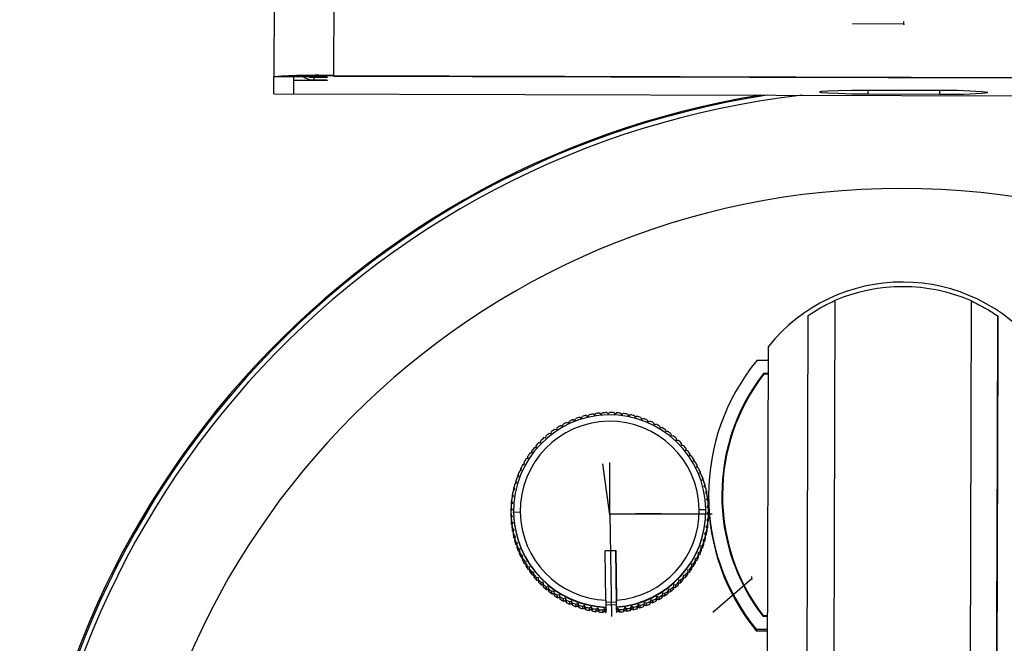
# Model space of a CAD drawing. Header units: millimetres. Extents: x -198 to 46, y -258 to 44.
# Tile 5 of 7: x -87 to -13, y -167 to -120. Entities that reach past the tile are written whole.
import ezdxf

# ---------------------------------------------------------------- set-up
doc = ezdxf.new("R2010")
doc.units = ezdxf.units.MM
doc.header["$PDSIZE"] = -1

msp = doc.modelspace()

# ---------------------------------------------------------------- linework, layer by layer
at = {"color": 7, "linetype": 'Continuous', "lineweight": 25}
for p, q in [((-67.335, 40.646), (-67.787, -124.308)), ((-62.835, 40.739), (-63.287, -124.216)), ((-67.79, -125.593), (-67.787, -124.308)), ((-66.287, -124.312), (-67.787, -124.308)), ((-66.29, -125.597), (-66.287, -124.312)), ((-63.787, -124.331), (-66.287, -124.324)), ((-66.287, -124.581), (-66.287, -124.324)), ((-63.787, -124.588), (-66.287, -124.581)), ((-64.787, -124.363), (-64.787, -124.55)), ((-63.787, -124.366), (-64.787, -124.363)), ((-63.787, -124.553), (-64.787, -124.55)), ((-63.787, -124.331), (-63.787, -124.366)), ((-63.787, -124.553), (-63.787, -124.588)), ((-63.287, -124.216), (22.713, -124.451)), ((-63.287, -124.216), (-63.287, -124.251)), ((-63.287, -124.251), (22.713, -124.486)), ((-17.595, -125.35), (-22.984, -125.335)), ((-22.984, -125.335), (-22.984, -125.603)), ((-17.595, -125.35), (-17.596, -125.618)), ((-67.79, -125.591), (27.21, -125.852)), ((-67.79, -125.593), (27.21, -125.853)), ((-22.984, -125.603), (-17.596, -125.618)), ((-25.483, -141.178), (-25.557, -168.107)), ((-15.44, -235.053), (-15.183, -141.206)), ((-27.737, -233.987), (-27.486, -142.298)), ((-13.186, -142.337), (-13.437, -234.026)), ((-13.188, -142.913), (-13.186, -142.337)), ((-13.349, -201.614), (-13.188, -142.913)), ((-30.574, -174.458), (-30.492, -144.628)), ((-13.193, -144.927), (-13.25, -165.721)), ((-13.25, -165.768), (-13.193, -144.974)), ((-13.193, -144.974), (-13.193, -144.927)), ((-31.345, -145.672), (-30.495, -145.674)), ((-30.498, -146.674), (-30.866, -146.673)), ((-30.866, -146.703), (-30.866, -146.673)), ((-30.498, -146.704), (-30.866, -146.703)), ((-30.498, -146.724), (-30.841, -146.723)), ((-44.728, -149.969), (-44.598, -150.039)), ((-44.598, -150.039), (-44.528, -149.908)), ((-44.227, -149.828), (-44.102, -149.907)), ((-44.102, -149.907), (-44.024, -149.781)), ((-43.718, -149.722), (-43.599, -149.809)), ((-43.599, -149.809), (-43.512, -149.69)), ((-43.203, -149.653), (-43.09, -149.748)), ((-43.09, -149.748), (-42.995, -149.635)), ((-42.684, -149.619), (-42.578, -149.722)), ((-42.578, -149.722), (-42.475, -149.615)), ((-42.164, -149.621), (-42.065, -149.731)), ((-42.065, -149.731), (-41.955, -149.633)), ((-41.645, -149.66), (-41.555, -149.777)), ((-41.555, -149.777), (-41.438, -149.686)), ((-41.131, -149.735), (-41.048, -149.857)), ((-41.048, -149.857), (-40.926, -149.775)), ((-40.623, -149.845), (-40.549, -149.973)), ((-40.549, -149.973), (-40.421, -149.9)), ((-40.124, -149.991), (-40.059, -150.124)), ((-46.452, -150.9), (-46.421, -150.755)), ((-46.154, -150.595), (-46.012, -150.636)), ((-46.012, -150.636), (-45.971, -150.494)), ((-45.693, -150.354), (-45.555, -150.404)), ((-45.555, -150.404), (-45.504, -150.266)), ((-45.217, -150.144), (-45.082, -150.205)), ((-45.082, -150.205), (-45.022, -150.07)), ((-40.059, -150.124), (-39.926, -150.059)), ((-39.636, -150.171), (-39.581, -150.308)), ((-39.581, -150.308), (-39.444, -150.253)), ((-39.162, -150.385), (-39.116, -150.526)), ((-39.116, -150.526), (-38.976, -150.48)), ((-38.704, -150.631), (-38.668, -150.775)), ((-38.668, -150.775), (-38.525, -150.739)), ((-47.418, -151.505), (-47.271, -151.515)), ((-47.271, -151.515), (-47.26, -151.368)), ((-47.018, -151.172), (-46.872, -151.193)), ((-46.872, -151.193), (-46.851, -151.047)), ((-46.596, -150.869), (-46.452, -150.9)), ((-38.264, -150.909), (-38.239, -151.054)), ((-38.239, -151.054), (-38.093, -151.029)), ((-37.845, -151.217), (-37.83, -151.363)), ((-37.83, -151.363), (-37.683, -151.348)), ((-48.144, -152.249), (-47.996, -152.238)), ((-48.007, -152.239), (-48.006, -152.091)), ((-47.996, -152.238), (-48.006, -152.091)), ((-47.794, -151.864), (-47.646, -151.864)), ((-47.646, -151.864), (-47.646, -151.716)), ((-47.646, -151.864), (-47.646, -151.716)), ((-37.448, -151.553), (-37.443, -151.7)), ((-37.443, -151.7), (-37.296, -151.695)), ((-37.076, -151.916), (-37.081, -152.063)), ((-37.081, -152.063), (-36.934, -152.068)), ((-37.076, -151.916), (-37.076, -152.063)), ((-13.213, -152.257), (-13.26, -169.252)), ((-13.213, -152.303), (-13.213, -152.257)), ((-48.614, -153.056), (-48.645, -152.911)), ((-48.645, -153.062), (-48.645, -152.911)), ((-48.466, -152.657), (-48.32, -152.636)), ((-48.32, -152.636), (-48.34, -152.49)), ((-48.34, -152.639), (-48.34, -152.49)), ((-36.73, -152.304), (-36.745, -152.45)), ((-36.745, -152.45), (-36.599, -152.466)), ((-36.73, -152.304), (-36.73, -152.452)), ((-36.412, -152.715), (-36.437, -152.86)), ((-36.437, -152.86), (-36.292, -152.886)), ((-36.412, -152.715), (-36.412, -152.865)), ((-13.26, -169.299), (-13.213, -152.303)), ((-13.214, -152.432), (-13.26, -169.427)), ((-13.26, -169.474), (-13.214, -152.478)), ((-13.214, -152.478), (-13.214, -152.432)), ((-49.021, -153.535), (-48.879, -153.495)), ((-48.92, -153.506), (-48.919, -153.353)), ((-48.879, -153.495), (-48.919, -153.353)), ((-48.759, -153.086), (-48.614, -153.056)), ((-36.123, -153.147), (-36.159, -153.29)), ((-36.159, -153.29), (-36.016, -153.326)), ((-36.123, -153.147), (-36.123, -153.299)), ((-35.865, -153.599), (-35.911, -153.739)), ((-35.911, -153.739), (-35.771, -153.785)), ((-35.865, -153.599), (-35.866, -153.754)), ((-49.448, -154.482), (-49.313, -154.422)), ((-49.313, -154.422), (-49.373, -154.287)), ((-49.373, -154.449), (-49.373, -154.287)), ((-49.251, -154.001), (-49.112, -153.951)), ((-49.112, -153.951), (-49.163, -153.812)), ((-49.163, -153.969), (-49.163, -153.812)), ((-35.639, -154.067), (-35.695, -154.204)), ((-35.695, -154.204), (-35.558, -154.259)), ((-35.639, -154.067), (-35.64, -154.226)), ((-49.611, -154.976), (-49.481, -154.907)), ((-49.481, -154.907), (-49.55, -154.776)), ((-49.55, -154.944), (-49.55, -154.776)), ((-35.447, -154.55), (-35.512, -154.683)), ((-35.512, -154.683), (-35.379, -154.747)), ((-35.447, -154.55), (-35.447, -154.714)), ((-35.289, -155.045), (-35.363, -155.173)), ((-35.363, -155.173), (-35.235, -155.247)), ((-35.289, -155.045), (-35.289, -155.215)), ((-49.832, -155.991), (-49.713, -155.905)), ((-49.8, -155.965), (-49.799, -155.785)), ((-49.713, -155.905), (-49.799, -155.785)), ((-49.74, -155.48), (-49.614, -155.402)), ((-49.693, -155.451), (-49.692, -155.276)), ((-49.614, -155.402), (-49.692, -155.276)), ((-35.165, -155.55), (-35.248, -155.672)), ((-35.248, -155.672), (-35.126, -155.755)), ((-35.165, -155.55), (-35.166, -155.728)), ((-35.005, -155.811), (-35.005, -155.935)), ((-33.955, -155.814), (-33.955, -155.844)), ((-49.889, -156.508), (-49.776, -156.413)), ((-49.776, -156.413), (-49.871, -156.3)), ((-49.871, -156.48), (-49.871, -156.3)), ((-49.871, -156.48), (-49.865, -156.488)), ((-35.077, -156.062), (-35.169, -156.179)), ((-35.169, -156.179), (-35.052, -156.27)), ((-35.026, -156.58), (-35.125, -156.689)), ((-35.125, -156.689), (-35.015, -156.788)), ((-35.082, -156.247), (-35.078, -156.242)), ((-35.077, -156.062), (-35.078, -156.242)), ((-35.026, -156.58), (-35.026, -156.759)), ((-49.91, -157.028), (-49.803, -156.925)), ((-49.91, -157.028), (-49.91, -157.207)), ((-49.803, -156.925), (-49.906, -156.819)), ((-49.906, -156.998), (-49.906, -156.819)), ((-49.906, -156.998), (-49.894, -157.012)), ((-49.795, -157.438), (-49.905, -157.339)), ((-49.905, -157.518), (-49.905, -157.339)), ((-49.894, -157.547), (-49.795, -157.438)), ((-49.71, -157.014), (-49.71, -157.045)), ((-49.209, -157.13), (-49.709, -157.15)), ((-49.709, -157.18), (-49.709, -157.15)), ((-35.711, -156.913), (-35.211, -156.917)), ((-35.21, -157.082), (-35.21, -157.052)), ((-35.01, -157.099), (-35.116, -157.202)), ((-35.116, -157.202), (-35.014, -157.308)), ((-35.035, -156.77), (-35.026, -156.759)), ((-35.027, -157.295), (-35.01, -157.279)), ((-35.014, -157.488), (-35.014, -157.308)), ((-35.01, -157.099), (-35.01, -157.279)), ((-49.905, -157.518), (-49.885, -157.537)), ((-49.894, -157.547), (-49.895, -157.727)), ((-49.868, -158.037), (-49.867, -157.857)), ((-49.868, -158.037), (-49.839, -158.06)), ((-49.751, -157.948), (-49.867, -157.857)), ((-49.842, -158.064), (-49.843, -158.244)), ((-49.842, -158.064), (-49.751, -157.948)), ((-35.087, -158.136), (-35.207, -158.222)), ((-35.031, -157.619), (-35.144, -157.714)), ((-35.144, -157.714), (-35.049, -157.827)), ((-35.087, -158.136), (-35.088, -158.315)), ((-35.055, -157.819), (-35.031, -157.798)), ((-35.05, -158.006), (-35.049, -157.827)), ((-35.031, -157.619), (-35.031, -157.798)), ((-49.672, -158.454), (-49.794, -158.372)), ((-49.794, -158.551), (-49.794, -158.372)), ((-49.794, -158.551), (-49.754, -158.579)), ((-49.754, -158.577), (-49.755, -158.756)), ((-49.754, -158.577), (-49.672, -158.454)), ((-49.557, -158.954), (-49.685, -158.88)), ((-49.685, -159.06), (-49.685, -158.88)), ((-35.18, -158.647), (-35.306, -158.725)), ((-35.306, -158.725), (-35.227, -158.851)), ((-35.228, -159.03), (-35.227, -158.851)), ((-35.227, -158.857), (-35.181, -158.827)), ((-35.207, -158.222), (-35.12, -158.342)), ((-35.18, -158.647), (-35.181, -158.827)), ((-35.122, -158.34), (-35.088, -158.315)), ((-35.121, -158.521), (-35.12, -158.342)), ((-49.685, -159.06), (-49.631, -159.092)), ((-49.631, -159.082), (-49.632, -159.261)), ((-49.631, -159.082), (-49.557, -158.954)), ((-49.408, -159.444), (-49.541, -159.379)), ((-49.541, -159.559), (-49.541, -159.379)), ((-49.541, -159.559), (-49.473, -159.594)), ((-49.473, -159.577), (-49.408, -159.444)), ((-49.473, -159.577), (-49.473, -159.757)), ((-35.471, -159.645), (-35.607, -159.704)), ((-35.471, -159.645), (-35.472, -159.824)), ((-35.308, -159.151), (-35.439, -159.22)), ((-35.439, -159.22), (-35.37, -159.351)), ((-35.37, -159.53), (-35.37, -159.351)), ((-35.308, -159.151), (-35.309, -159.33)), ((-49.225, -159.923), (-49.362, -159.868)), ((-49.362, -160.047), (-49.362, -159.868)), ((-49.28, -160.06), (-49.281, -160.24)), ((-49.28, -160.06), (-49.225, -159.923)), ((-49.15, -160.522), (-49.149, -160.342)), ((-49.009, -160.388), (-49.149, -160.342)), ((-49.055, -160.528), (-49.009, -160.388)), ((-42.012, -160.017), (-42.812, -160.03)), ((-42.812, -160.027), (-42.012, -160.014)), ((-42.751, -163.763), (-42.812, -160.027)), ((-42.012, -160.014), (-41.952, -163.75)), ((-42.012, -160.017), (-42.012, -160.014)), ((-41.949, -163.904), (-42.012, -160.017)), ((-35.669, -160.126), (-35.808, -160.176)), ((-35.808, -160.176), (-35.757, -160.315)), ((-35.758, -160.494), (-35.757, -160.315)), ((-35.669, -160.126), (-35.669, -160.305)), ((-35.607, -159.704), (-35.547, -159.839)), ((-35.547, -160.019), (-35.547, -159.839)), ((-49.055, -160.528), (-49.055, -160.708)), ((-48.905, -160.98), (-48.904, -160.801)), ((-48.761, -160.837), (-48.904, -160.801)), ((-48.797, -160.98), (-48.761, -160.837)), ((-48.797, -160.98), (-48.797, -161.159)), ((-36.161, -161.041), (-36.306, -161.071)), ((-36.306, -161.071), (-36.275, -161.216)), ((-36.161, -161.041), (-36.161, -161.22)), ((-35.899, -160.592), (-36.041, -160.632)), ((-36.041, -160.632), (-36, -160.774)), ((-36.001, -160.954), (-36, -160.774)), ((-35.899, -160.592), (-35.899, -160.771)), ((-48.482, -161.267), (-48.628, -161.241)), ((-48.628, -161.421), (-48.628, -161.241)), ((-48.508, -161.412), (-48.509, -161.592)), ((-48.508, -161.412), (-48.482, -161.267)), ((-48.322, -161.84), (-48.321, -161.661)), ((-48.174, -161.676), (-48.321, -161.661)), ((-48.19, -161.823), (-48.174, -161.676)), ((-48.19, -161.823), (-48.19, -162.003)), ((-36.776, -161.878), (-36.923, -161.888)), ((-36.923, -161.888), (-36.913, -162.036)), ((-36.776, -161.878), (-36.776, -162.058)), ((-36.454, -161.47), (-36.6, -161.491)), ((-36.6, -161.491), (-36.58, -161.637)), ((-36.58, -161.816), (-36.58, -161.637)), ((-36.454, -161.47), (-36.454, -161.65)), ((-36.275, -161.395), (-36.275, -161.216)), ((-47.987, -162.238), (-47.986, -162.058)), ((-47.838, -162.064), (-47.986, -162.058)), ((-47.844, -162.211), (-47.838, -162.064)), ((-47.844, -162.211), (-47.844, -162.391)), ((-47.625, -162.611), (-47.624, -162.432)), ((-47.476, -162.427), (-47.624, -162.432)), ((-47.476, -162.427), (-47.477, -162.609)), ((-47.471, -162.574), (-47.476, -162.427)), ((-47.471, -162.574), (-47.472, -162.754)), ((-37.649, -162.612), (-37.659, -162.759)), ((-37.502, -162.622), (-37.649, -162.612)), ((-37.649, -162.612), (-37.649, -162.794)), ((-37.502, -162.622), (-37.502, -162.802)), ((-37.126, -162.263), (-37.274, -162.263)), ((-37.274, -162.263), (-37.274, -162.41)), ((-37.274, -162.59), (-37.274, -162.41)), ((-37.126, -162.263), (-37.126, -162.443)), ((-36.914, -162.215), (-36.913, -162.036)), ((-47.09, -162.763), (-47.237, -162.779)), ((-47.237, -162.958), (-47.237, -162.779)), ((-47.075, -162.91), (-47.09, -162.763)), ((-47.09, -162.763), (-47.09, -162.946)), ((-47.075, -162.91), (-47.075, -163.09)), ((-46.681, -163.072), (-46.827, -163.098)), ((-46.827, -163.278), (-46.827, -163.098)), ((-46.656, -163.218), (-46.681, -163.072)), ((-46.681, -163.072), (-46.681, -163.255)), ((-46.656, -163.218), (-46.656, -163.398)), ((-46.251, -163.352), (-46.395, -163.388)), ((-46.395, -163.567), (-46.395, -163.388)), ((-46.251, -163.352), (-46.252, -163.534)), ((-46.216, -163.496), (-46.251, -163.352)), ((-38.5, -163.551), (-38.499, -163.372)), ((-38.468, -163.227), (-38.499, -163.372)), ((-38.468, -163.227), (-38.469, -163.409)), ((-38.324, -163.258), (-38.468, -163.227)), ((-38.324, -163.258), (-38.324, -163.438)), ((-38.048, -162.934), (-38.069, -163.08)), ((-38.069, -163.26), (-38.069, -163.08)), ((-37.902, -162.955), (-38.048, -162.934)), ((-38.048, -162.934), (-38.048, -163.116)), ((-37.902, -162.955), (-37.902, -163.134)), ((-37.66, -162.939), (-37.659, -162.759)), ((-46.216, -163.496), (-46.216, -163.675)), ((-45.803, -163.601), (-45.944, -163.647)), ((-45.944, -163.826), (-45.944, -163.647)), ((-45.803, -163.601), (-45.804, -163.783)), ((-45.758, -163.742), (-45.803, -163.601)), ((-45.758, -163.742), (-45.758, -163.921)), ((-45.477, -164.053), (-45.476, -163.874)), ((-45.339, -163.819), (-45.476, -163.874)), ((-45.339, -163.819), (-45.34, -164.001)), ((-45.284, -163.956), (-45.339, -163.819)), ((-45.284, -163.956), (-45.284, -164.135)), ((-44.861, -164.003), (-44.994, -164.067)), ((-44.994, -164.247), (-44.994, -164.067)), ((-44.796, -164.136), (-44.861, -164.003)), ((-44.861, -164.003), (-44.861, -164.185)), ((-44.796, -164.136), (-44.797, -164.315)), ((-42.751, -163.763), (-42.749, -163.9)), ((-42.75, -163.9), (-42.744, -164.276)), ((-41.951, -164.118), (-42.75, -164.131)), ((-42.749, -163.901), (-41.95, -163.888)), ((-41.949, -163.904), (-41.952, -163.75)), ((-41.951, -164.118), (-41.95, -163.888)), ((-41.949, -164.184), (-41.951, -164.118)), ((-41.95, -163.888), (-41.95, -163.904)), ((-41.944, -164.263), (-41.95, -163.904)), ((-41.95, -163.904), (-41.949, -163.904)), ((-40.322, -164.088), (-40.392, -164.219)), ((-40.322, -164.088), (-40.323, -164.27)), ((-40.192, -164.158), (-40.322, -164.088)), ((-39.837, -163.922), (-39.898, -164.057)), ((-39.898, -164.237), (-39.898, -164.057)), ((-39.702, -163.982), (-39.837, -163.922)), ((-39.702, -163.982), (-39.703, -164.162)), ((-39.365, -163.723), (-39.416, -163.861)), ((-39.416, -164.041), (-39.416, -163.861)), ((-39.365, -163.723), (-39.366, -163.905)), ((-39.226, -163.773), (-39.365, -163.723)), ((-39.226, -163.773), (-39.227, -163.953)), ((-38.908, -163.491), (-38.949, -163.632)), ((-38.949, -163.812), (-38.949, -163.632)), ((-38.766, -163.531), (-38.908, -163.491)), ((-38.908, -163.491), (-38.908, -163.673)), ((-38.766, -163.531), (-38.766, -163.711)), ((-44.371, -164.153), (-44.499, -164.227)), ((-44.499, -164.407), (-44.499, -164.227)), ((-44.297, -164.281), (-44.371, -164.153)), ((-44.371, -164.153), (-44.371, -164.335)), ((-44.297, -164.281), (-44.297, -164.461)), ((-43.871, -164.269), (-43.994, -164.352)), ((-43.994, -164.531), (-43.994, -164.352)), ((-43.871, -164.269), (-43.872, -164.451)), ((-43.789, -164.392), (-43.871, -164.269)), ((-43.789, -164.392), (-43.789, -164.572)), ((-43.365, -164.35), (-43.482, -164.441)), ((-43.482, -164.621), (-43.482, -164.441)), ((-43.365, -164.35), (-43.366, -164.532)), ((-43.274, -164.467), (-43.365, -164.35)), ((-43.274, -164.467), (-43.275, -164.646)), ((-42.965, -164.674), (-42.964, -164.494)), ((-42.854, -164.396), (-42.964, -164.494)), ((-42.854, -164.396), (-42.855, -164.578)), ((-42.756, -164.506), (-42.854, -164.396)), ((-42.756, -164.506), (-42.741, -164.506)), ((-42.756, -164.506), (-42.756, -164.685)), ((-42.756, -164.685), (-42.741, -164.686)), ((-42.744, -164.276), (-42.744, -164.306)), ((-42.744, -164.306), (-42.741, -164.506)), ((-42.741, -164.686), (-42.741, -164.506)), ((-41.949, -164.184), (-41.941, -164.673)), ((-41.944, -164.293), (-41.944, -164.263)), ((-41.941, -164.493), (-41.944, -164.293)), ((-41.941, -164.493), (-41.925, -164.492)), ((-41.941, -164.493), (-41.941, -164.673)), ((-41.941, -164.673), (-41.925, -164.672)), ((-41.83, -164.379), (-41.925, -164.492)), ((-41.925, -164.672), (-41.925, -164.492)), ((-41.717, -164.474), (-41.83, -164.379)), ((-41.83, -164.379), (-41.83, -164.561)), ((-41.717, -164.474), (-41.717, -164.654)), ((-41.321, -164.317), (-41.408, -164.437)), ((-41.408, -164.616), (-41.408, -164.437)), ((-41.202, -164.404), (-41.321, -164.317)), ((-41.321, -164.317), (-41.321, -164.5)), ((-41.202, -164.404), (-41.202, -164.584)), ((-40.818, -164.22), (-40.896, -164.345)), ((-40.896, -164.525), (-40.896, -164.345)), ((-40.692, -164.299), (-40.818, -164.22)), ((-40.818, -164.22), (-40.818, -164.402)), ((-40.692, -164.299), (-40.693, -164.478)), ((-40.392, -164.398), (-40.392, -164.219)), ((-40.192, -164.158), (-40.192, -164.338)), ((-30.916, -164.968), (-30.548, -164.969)), ((-30.891, -164.918), (-30.548, -164.919)), ((-30.891, -164.948), (-30.891, -164.918)), ((-30.891, -164.948), (-30.548, -164.949)), ((-30.551, -165.969), (-31.401, -165.966)), ((-31.401, -166.09), (-31.401, -165.966)), ((-30.551, -166.092), (-31.401, -166.09)), ((-13.25, -165.721), (-13.25, -165.768))]:
    msp.add_line(p, q, dxfattribs=at)
at = {"color": 7, "linetype": 'Continuous'}
for p, q in [((-20.276, -120.335), (-20.275, -120.154)), ((-20.276, -120.335), (-24.143, -120.324)), ((-42.46, -157.313), (-42.982, -153.482)), ((-42.46, -157.255), (-42.459, -153.388)), ((-42.46, -157.313), (-42.46, -157.133)), ((-42.46, -157.255), (-38.593, -157.193)), ((-42.46, -157.255), (-34.725, -157.257)), ((-42.46, -157.255), (-42.336, -164.987)), ((-31.753, -162.155), (-34.68, -164.683)), ((-31.753, -162.155), (-31.753, -161.975))]:
    msp.add_line(p, q, dxfattribs=at)
at = {"color": 7, "linetype": 'Continuous', "lineweight": 25, "flags": 128}
for points in [[(-65.109, -124.327), (-65.079, -124.334), (-64.787, -124.363)], [(-22.984, -125.335), (-24.206, -125.349), (-25.229, -125.37), (-25.999, -125.396), (-26.477, -125.426), (-26.64, -125.459), (-26.478, -125.493), (-25.999, -125.526), (-25.229, -125.556), (-24.207, -125.582), (-22.984, -125.603)]]:
    msp.add_lwpolyline(points, dxfattribs=at)
at = {"color": 7, "linetype": 'Continuous', "lineweight": 25}
for centre, radius, start, end in [((-64.543, -172.518), 48.319, 88.50959, 93.84902), ((-64.124, -156.452), 32.212, 88.50959, 93.84902), ((-64.783, -123.05), 1.5, 238.30483, 269.84353), ((-16.837, -94.042), 31.585, 268.62465, 275.2641), ((-17.01, -156.93), 31.586, 84.42202, 91.06129), ((-20.482, -191.334), 66.488, 99.15564, 179.978), ((-20.482, -191.275), 66.355, 98.76413, 179.97796), ((-20.481, -191.264), 65.986, 96.49315, 179.97776), ((-20.47, -191.223), 58.5, 359.99692, 179.97182), ((-20.365, -152.782), 13.002, 38.52313, 141.16288), ((-20.366, -153.132), 13.003, 66.51114, 113.17487), ((-19.012, -155.853), 15.992, 140.46002, 219.22599), ((-19.012, -155.853), 14.993, 142.24441, 217.44159), ((-19.012, -155.884), 14.993, 142.24465, 179.85014), ((-19.012, -155.853), 14.943, 142.33868, 217.34732), ((-42.46, -157.035), 7.25, 0.93227, 180.90802), ((-42.46, -157.067), 7.451, 107.71931, 110.11193), ((-42.46, -157.067), 7.452, 103.72024, 106.1128), ((-42.46, -157.067), 7.452, 99.72124, 102.11376), ((-42.46, -157.067), 7.452, 95.72228, 98.11478), ((-42.46, -157.067), 7.452, 91.72336, 94.11584), ((-42.46, -157.067), 7.452, 87.72445, 90.11693), ((-42.46, -157.067), 7.452, 83.72553, 86.11801), ((-42.46, -157.067), 7.452, 79.72657, 82.11908), ((-42.46, -157.067), 7.452, 75.72757, 78.1201), ((-42.46, -157.067), 7.452, 71.72849, 74.12107), ((-42.46, -157.023), 6.75, 0.93218, 180.90811), ((-42.46, -157.066), 7.45, 119.71713, 122.10995), ((-42.46, -157.066), 7.451, 115.71775, 118.11049), ((-42.46, -157.067), 7.451, 111.71848, 114.11115), ((-42.46, -157.067), 7.451, 67.72932, 70.12196), ((-42.46, -157.066), 7.451, 63.73004, 66.12275), ((-42.459, -157.066), 7.451, 59.73065, 62.12343), ((-42.459, -157.066), 7.45, 55.73112, 58.12398), ((-42.461, -157.065), 7.449, 131.71612, 134.1092), ((-42.461, -157.065), 7.45, 127.71631, 130.1093), ((-42.461, -157.066), 7.45, 123.71665, 126.10955), ((-42.459, -157.066), 7.45, 51.73145, 54.1244), ((-42.459, -157.065), 7.449, 47.73164, 50.12467), ((-42.462, -157.064), 7.448, 139.71618, 142.10944), ((-42.461, -157.065), 7.449, 135.71607, 138.10924), ((-42.458, -157.065), 7.449, 43.73167, 46.12479), ((-42.458, -157.065), 7.449, 39.73155, 42.12477), ((-42.462, -157.064), 7.448, 143.71644, 146.10979), ((-42.458, -157.064), 7.448, 35.73128, 38.12459), ((-42.457, -157.064), 7.448, 31.73087, 34.12426), ((-42.463, -157.064), 7.447, 151.71738, 154.11089), ((-42.462, -157.064), 7.448, 147.71684, 150.11028), ((-42.457, -157.064), 7.447, 27.73032, 30.12379), ((-42.463, -157.064), 7.447, 159.71883, 162.11247), ((-42.463, -157.064), 7.447, 155.71805, 158.11163), ((-42.457, -157.064), 7.447, 23.72965, 26.12319), ((-42.457, -157.064), 7.447, 19.72886, 22.12247), ((-42.464, -157.064), 7.446, 163.71971, 166.1134), ((-42.456, -157.064), 7.446, 15.72798, 18.12164), ((-42.464, -157.063), 7.446, 167.72067, 170.1144), ((-42.456, -157.064), 7.446, 11.72702, 14.12073), ((-42.456, -157.063), 7.446, 7.72599, 10.11973), ((-19.012, -155.976), 15.993, 179.85167, 219.22567), ((-19.011, -155.883), 14.943, 179.8516, 217.34694), ((-42.464, -157.063), 7.446, 175.72275, 178.11653), ((-42.464, -157.063), 7.446, 171.72169, 174.11545), ((-42.456, -157.063), 7.446, 3.72492, 6.11869), ((-42.464, -157.063), 7.446, 179.72384, 182.11761), ((-42.464, -157.243), 7.446, 179.72384, 180.92073), ((-42.464, -157.243), 7.446, 180.92073, 182.11761), ((-42.461, -157.032), 7.249, 180.92805, 267.76151), ((-42.461, -157.062), 7.249, 180.92805, 267.76151), ((-42.461, -157.021), 6.749, 180.92801, 267.53116), ((-42.459, -157.021), 6.749, 274.30899, 0.91366), ((-42.459, -157.032), 7.249, 274.07034, 0.91361), ((-42.459, -157.063), 7.249, 274.07034, 0.91361), ((-42.456, -157.063), 7.446, 355.72275, 358.11653), ((-42.456, -157.063), 7.446, 0.92073, 2.11761), ((-42.456, -157.063), 7.446, 359.72384, 0.92073), ((-42.464, -157.243), 7.446, 183.72492, 186.11869), ((-42.464, -157.063), 7.446, 183.72492, 186.11869), ((-42.464, -157.063), 7.446, 187.72599, 190.11973), ((-42.456, -157.243), 7.446, 351.72169, 354.11545), ((-42.456, -157.063), 7.446, 351.72169, 354.11545), ((-42.456, -157.243), 7.446, 355.72275, 358.11653), ((-42.464, -157.243), 7.446, 187.72599, 190.11973), ((-42.464, -157.243), 7.446, 191.72702, 194.12073), ((-42.464, -157.063), 7.446, 191.72702, 194.12073), ((-42.456, -157.063), 7.446, 343.71971, 346.1134), ((-42.456, -157.243), 7.446, 347.72067, 350.1144), ((-42.456, -157.063), 7.446, 347.72067, 350.1144), ((-42.464, -157.243), 7.446, 195.72798, 198.12164), ((-42.463, -157.063), 7.446, 195.72798, 198.12164), ((-42.463, -157.063), 7.447, 199.72886, 202.12247), ((-42.457, -157.243), 7.447, 339.71883, 342.11247), ((-42.456, -157.063), 7.447, 339.71883, 342.11247), ((-42.457, -157.243), 7.446, 343.71971, 346.1134), ((-42.464, -157.243), 7.447, 199.72886, 202.12247), ((-42.463, -157.243), 7.447, 203.72965, 206.12319), ((-42.463, -157.063), 7.447, 203.72965, 206.12319), ((-42.457, -157.063), 7.447, 331.71738, 334.11089), ((-42.457, -157.063), 7.447, 335.71805, 338.11163), ((-42.457, -157.243), 7.447, 335.71805, 338.11163), ((-42.463, -157.063), 7.447, 207.73032, 210.12379), ((-42.463, -157.243), 7.447, 207.73032, 210.12379), ((-42.462, -157.063), 7.448, 211.73087, 214.12426), ((-42.463, -157.242), 7.448, 211.73087, 214.12426), ((-42.457, -157.063), 7.448, 327.71684, 330.11028), ((-42.458, -157.243), 7.448, 327.71684, 330.11028), ((-42.457, -157.243), 7.447, 331.71738, 334.11089), ((-42.462, -157.242), 7.448, 215.73128, 218.12459), ((-42.462, -157.063), 7.448, 215.73128, 218.12459), ((-42.462, -157.062), 7.449, 219.73155, 222.12477), ((-42.458, -157.062), 7.448, 319.71618, 322.10944), ((-42.458, -157.242), 7.448, 319.71618, 322.10944), ((-42.458, -157.063), 7.448, 323.71644, 326.10979), ((-42.458, -157.242), 7.448, 323.71644, 326.10979), ((-42.462, -157.242), 7.449, 219.73155, 222.12477), ((-42.461, -157.062), 7.449, 223.73167, 226.12479), ((-42.462, -157.242), 7.449, 223.73167, 226.12479), ((-42.461, -157.062), 7.449, 227.73164, 230.12467), ((-42.459, -157.062), 7.449, 311.71612, 314.1092), ((-42.459, -157.241), 7.449, 311.71612, 314.1092), ((-42.458, -157.062), 7.449, 315.71607, 318.10924), ((-42.459, -157.242), 7.449, 315.71607, 318.10924), ((-42.461, -157.241), 7.449, 227.73164, 230.12467), ((-42.461, -157.061), 7.45, 231.73145, 234.1244), ((-42.461, -157.241), 7.45, 231.73145, 234.1244), ((-42.46, -157.061), 7.45, 235.73112, 238.12398), ((-42.461, -157.241), 7.45, 235.73112, 238.12398), ((-42.459, -157.061), 7.45, 299.71713, 302.10995), ((-42.459, -157.061), 7.45, 303.71665, 306.10955), ((-42.46, -157.241), 7.45, 303.71665, 306.10955), ((-42.459, -157.062), 7.45, 307.71631, 310.1093), ((-42.459, -157.241), 7.45, 307.71631, 310.1093), ((-42.46, -157.061), 7.451, 239.73065, 242.12343), ((-42.461, -157.24), 7.451, 239.73065, 242.12343), ((-42.46, -157.06), 7.451, 243.73004, 246.12275), ((-42.461, -157.24), 7.451, 243.73004, 246.12275), ((-42.46, -157.06), 7.451, 247.72932, 250.12196), ((-42.46, -157.24), 7.451, 247.72932, 250.12196), ((-42.46, -157.06), 7.452, 251.72849, 254.12107), ((-42.46, -157.06), 7.451, 287.71931, 290.11193), ((-42.46, -157.24), 7.451, 291.71848, 294.11115), ((-42.46, -157.06), 7.451, 291.71848, 294.11115), ((-42.46, -157.24), 7.451, 295.71775, 298.11049), ((-42.459, -157.061), 7.451, 295.71775, 298.11049), ((-42.46, -157.241), 7.45, 299.71713, 302.10995), ((-42.46, -157.24), 7.452, 251.72849, 254.12107), ((-42.46, -157.06), 7.452, 255.72757, 258.1201), ((-42.46, -157.239), 7.452, 255.72757, 258.1201), ((-42.46, -157.06), 7.452, 259.72657, 262.11908), ((-42.46, -157.239), 7.452, 259.72657, 262.11908), ((-42.46, -157.239), 7.452, 263.72553, 266.11801), ((-42.46, -157.059), 7.452, 263.72553, 266.11801), ((-42.46, -157.059), 7.452, 275.72228, 278.11478), ((-42.46, -157.239), 7.452, 275.72228, 278.11478), ((-42.46, -157.06), 7.452, 279.72124, 282.11376), ((-42.46, -157.239), 7.452, 279.72124, 282.11376), ((-42.46, -157.239), 7.452, 283.72024, 286.1128), ((-42.46, -157.06), 7.452, 283.72024, 286.1128), ((-42.46, -157.24), 7.451, 287.71931, 290.11193)]:
    msp.add_arc(centre, radius, start, end, dxfattribs=at)
for points, knots in [([(-27.486, -142.298), (-27.123, -142.064), (-26.467, -141.644), (-25.786, -141.321), (-25.483, -141.178)], [0, 0, 0, 0, 0.554965, 1, 1, 1, 1]), ([(-15.183, -141.206), (-14.8, -141.392), (-14.121, -141.723), (-13.469, -142.151), (-13.186, -142.337)], [0, 0, 0, 0, 0.565117, 1, 1, 1, 1]), ([(-35.37, -159.364), (-35.369, -159.363), (-35.348, -159.352), (-35.328, -159.341), (-35.309, -159.33)], [0, 0, 0, 0, 0.058371, 1, 1, 1, 1]), ([(-49.362, -160.047), (-49.337, -160.058), (-49.309, -160.07), (-49.282, -160.081), (-49.28, -160.082)], [0, 0, 0, 0, 0.936594, 1, 1, 1, 1]), ([(-35.757, -160.339), (-35.748, -160.335), (-35.719, -160.324), (-35.689, -160.313), (-35.669, -160.305)], [0, 0, 0, 0, 0.307115, 1, 1, 1, 1]), ([(-35.547, -159.859), (-35.542, -159.856), (-35.517, -159.845), (-35.492, -159.833), (-35.472, -159.824)], [0, 0, 0, 0, 0.205447, 1, 1, 1, 1]), ([(-49.15, -160.522), (-49.123, -160.531), (-49.092, -160.542), (-49.06, -160.552), (-49.055, -160.554)], [0, 0, 0, 0, 0.827369, 1, 1, 1, 1]), ([(-48.905, -160.98), (-48.878, -160.987), (-48.842, -160.997), (-48.806, -161.007), (-48.797, -161.009)], [0, 0, 0, 0, 0.744398, 1, 1, 1, 1]), ([(-36, -160.802), (-35.988, -160.798), (-35.954, -160.788), (-35.92, -160.778), (-35.899, -160.771)], [0, 0, 0, 0, 0.382225, 1, 1, 1, 1]), ([(-48.628, -161.421), (-48.601, -161.426), (-48.561, -161.434), (-48.521, -161.441), (-48.508, -161.444)], [0, 0, 0, 0, 0.678661, 1, 1, 1, 1]), ([(-48.322, -161.84), (-48.294, -161.844), (-48.25, -161.849), (-48.206, -161.855), (-48.19, -161.857)], [0, 0, 0, 0, 0.624819, 1, 1, 1, 1]), ([(-36.58, -161.669), (-36.559, -161.666), (-36.518, -161.66), (-36.476, -161.653), (-36.454, -161.65)], [0, 0, 0, 0, 0.487397, 1, 1, 1, 1]), ([(-36.275, -161.246), (-36.258, -161.242), (-36.22, -161.234), (-36.183, -161.225), (-36.161, -161.22)], [0, 0, 0, 0, 0.440482, 1, 1, 1, 1]), ([(-47.987, -162.238), (-47.959, -162.239), (-47.91, -162.242), (-47.861, -162.245), (-47.839, -162.246)], [0, 0, 0, 0, 0.56, 1, 1, 1, 1]), ([(-47.625, -162.611), (-47.597, -162.611), (-47.548, -162.61), (-47.499, -162.609), (-47.477, -162.609)], [0, 0, 0, 0, 0.56, 1, 1, 1, 1]), ([(-47.477, -162.609), (-47.476, -162.636), (-47.474, -162.684), (-47.473, -162.733), (-47.472, -162.754)], [0, 0, 0, 0, 0.56, 1, 1, 1, 1]), ([(-37.274, -162.445), (-37.246, -162.444), (-37.197, -162.444), (-37.148, -162.443), (-37.126, -162.443)], [0, 0, 0, 0, 0.56, 1, 1, 1, 1]), ([(-36.913, -162.07), (-36.889, -162.068), (-36.844, -162.064), (-36.798, -162.06), (-36.776, -162.058)], [0, 0, 0, 0, 0.526334, 1, 1, 1, 1]), ([(-47.237, -162.958), (-47.21, -162.956), (-47.161, -162.952), (-47.112, -162.947), (-47.09, -162.946)], [0, 0, 0, 0, 0.56, 1, 1, 1, 1]), ([(-47.09, -162.946), (-47.088, -162.973), (-47.083, -163.021), (-47.077, -163.069), (-47.075, -163.09)], [0, 0, 0, 0, 0.56, 1, 1, 1, 1]), ([(-46.827, -163.278), (-46.8, -163.273), (-46.751, -163.266), (-46.703, -163.258), (-46.681, -163.255)], [0, 0, 0, 0, 0.56, 1, 1, 1, 1]), ([(-46.681, -163.255), (-46.677, -163.281), (-46.668, -163.329), (-46.66, -163.377), (-46.656, -163.398)], [0, 0, 0, 0, 0.56, 1, 1, 1, 1]), ([(-38.069, -163.26), (-38.065, -163.233), (-38.058, -163.185), (-38.051, -163.137), (-38.048, -163.116)], [0, 0, 0, 0, 0.56, 1, 1, 1, 1]), ([(-38.048, -163.116), (-38.021, -163.119), (-37.972, -163.125), (-37.923, -163.131), (-37.902, -163.134)], [0, 0, 0, 0, 0.56, 1, 1, 1, 1]), ([(-37.66, -162.939), (-37.658, -162.912), (-37.654, -162.864), (-37.651, -162.815), (-37.649, -162.794)], [0, 0, 0, 0, 0.56, 1, 1, 1, 1]), ([(-37.649, -162.794), (-37.622, -162.795), (-37.573, -162.798), (-37.524, -162.801), (-37.502, -162.802)], [0, 0, 0, 0, 0.56, 1, 1, 1, 1]), ([(-46.395, -163.567), (-46.369, -163.561), (-46.321, -163.55), (-46.273, -163.539), (-46.252, -163.534)], [0, 0, 0, 0, 0.56, 1, 1, 1, 1]), ([(-46.252, -163.534), (-46.245, -163.561), (-46.233, -163.608), (-46.222, -163.655), (-46.216, -163.675)], [0, 0, 0, 0, 0.56, 1, 1, 1, 1]), ([(-45.944, -163.826), (-45.918, -163.818), (-45.871, -163.804), (-45.825, -163.79), (-45.804, -163.783)], [0, 0, 0, 0, 0.56, 1, 1, 1, 1]), ([(-45.804, -163.783), (-45.795, -163.809), (-45.78, -163.855), (-45.765, -163.901), (-45.758, -163.921)], [0, 0, 0, 0, 0.56, 1, 1, 1, 1]), ([(-45.477, -164.053), (-45.451, -164.043), (-45.405, -164.026), (-45.36, -164.008), (-45.34, -164.001)], [0, 0, 0, 0, 0.56, 1, 1, 1, 1]), ([(-45.34, -164.001), (-45.329, -164.026), (-45.311, -164.071), (-45.292, -164.115), (-45.284, -164.135)], [0, 0, 0, 0, 0.56, 1, 1, 1, 1]), ([(-39.898, -164.237), (-39.887, -164.212), (-39.867, -164.168), (-39.847, -164.124), (-39.838, -164.104)], [0, 0, 0, 0, 0.56, 1, 1, 1, 1]), ([(-39.838, -164.104), (-39.812, -164.115), (-39.767, -164.134), (-39.723, -164.154), (-39.703, -164.162)], [0, 0, 0, 0, 0.56, 1, 1, 1, 1]), ([(-39.416, -164.041), (-39.407, -164.016), (-39.39, -163.97), (-39.373, -163.925), (-39.366, -163.905)], [0, 0, 0, 0, 0.56, 1, 1, 1, 1]), ([(-39.366, -163.905), (-39.34, -163.914), (-39.293, -163.93), (-39.247, -163.946), (-39.227, -163.953)], [0, 0, 0, 0, 0.56, 1, 1, 1, 1]), ([(-38.949, -163.812), (-38.942, -163.786), (-38.928, -163.74), (-38.914, -163.693), (-38.908, -163.673)], [0, 0, 0, 0, 0.56, 1, 1, 1, 1]), ([(-38.908, -163.673), (-38.882, -163.68), (-38.834, -163.693), (-38.787, -163.705), (-38.766, -163.711)], [0, 0, 0, 0, 0.56, 1, 1, 1, 1]), ([(-38.5, -163.551), (-38.494, -163.525), (-38.483, -163.478), (-38.473, -163.43), (-38.469, -163.409)], [0, 0, 0, 0, 0.56, 1, 1, 1, 1]), ([(-38.469, -163.409), (-38.442, -163.415), (-38.393, -163.424), (-38.345, -163.434), (-38.324, -163.438)], [0, 0, 0, 0, 0.56, 1, 1, 1, 1]), ([(-44.994, -164.247), (-44.969, -164.235), (-44.925, -164.215), (-44.881, -164.194), (-44.861, -164.185)], [0, 0, 0, 0, 0.56, 1, 1, 1, 1]), ([(-44.861, -164.185), (-44.849, -164.209), (-44.828, -164.253), (-44.806, -164.296), (-44.797, -164.315)], [0, 0, 0, 0, 0.56, 1, 1, 1, 1]), ([(-44.499, -164.407), (-44.475, -164.393), (-44.433, -164.37), (-44.39, -164.346), (-44.371, -164.335)], [0, 0, 0, 0, 0.56, 1, 1, 1, 1]), ([(-44.371, -164.335), (-44.357, -164.359), (-44.333, -164.401), (-44.308, -164.443), (-44.297, -164.461)], [0, 0, 0, 0, 0.56, 1, 1, 1, 1]), ([(-43.994, -164.531), (-43.972, -164.517), (-43.931, -164.49), (-43.89, -164.463), (-43.872, -164.451)], [0, 0, 0, 0, 0.56, 1, 1, 1, 1]), ([(-43.872, -164.451), (-43.856, -164.474), (-43.829, -164.514), (-43.801, -164.554), (-43.789, -164.572)], [0, 0, 0, 0, 0.56, 1, 1, 1, 1]), ([(-43.482, -164.621), (-43.46, -164.604), (-43.422, -164.575), (-43.383, -164.545), (-43.366, -164.532)], [0, 0, 0, 0, 0.56, 1, 1, 1, 1]), ([(-43.366, -164.532), (-43.349, -164.554), (-43.318, -164.592), (-43.288, -164.63), (-43.275, -164.646)], [0, 0, 0, 0, 0.56, 1, 1, 1, 1]), ([(-42.965, -164.674), (-42.944, -164.656), (-42.908, -164.624), (-42.871, -164.592), (-42.855, -164.578)], [0, 0, 0, 0, 0.56, 1, 1, 1, 1]), ([(-42.855, -164.578), (-42.836, -164.598), (-42.803, -164.634), (-42.771, -164.669), (-42.756, -164.685)], [0, 0, 0, 0, 0.56, 1, 1, 1, 1]), ([(-41.925, -164.672), (-41.908, -164.651), (-41.876, -164.614), (-41.844, -164.578), (-41.83, -164.561)], [0, 0, 0, 0, 0.56, 1, 1, 1, 1]), ([(-41.83, -164.561), (-41.809, -164.579), (-41.771, -164.61), (-41.734, -164.64), (-41.717, -164.654)], [0, 0, 0, 0, 0.56, 1, 1, 1, 1]), ([(-41.408, -164.616), (-41.392, -164.595), (-41.363, -164.556), (-41.334, -164.517), (-41.321, -164.5)], [0, 0, 0, 0, 0.56, 1, 1, 1, 1]), ([(-41.321, -164.5), (-41.299, -164.515), (-41.259, -164.544), (-41.219, -164.572), (-41.202, -164.584)], [0, 0, 0, 0, 0.56, 1, 1, 1, 1]), ([(-40.896, -164.525), (-40.882, -164.502), (-40.856, -164.461), (-40.83, -164.42), (-40.818, -164.402)], [0, 0, 0, 0, 0.56, 1, 1, 1, 1]), ([(-40.818, -164.402), (-40.795, -164.417), (-40.753, -164.442), (-40.711, -164.467), (-40.693, -164.478)], [0, 0, 0, 0, 0.56, 1, 1, 1, 1]), ([(-40.392, -164.398), (-40.379, -164.374), (-40.356, -164.332), (-40.333, -164.289), (-40.323, -164.27)], [0, 0, 0, 0, 0.56, 1, 1, 1, 1]), ([(-40.323, -164.27), (-40.298, -164.283), (-40.255, -164.305), (-40.211, -164.328), (-40.192, -164.338)], [0, 0, 0, 0, 0.56, 1, 1, 1, 1])]:
    msp.add_open_spline(points, degree=3, knots=knots, dxfattribs=at)
at = {"color": 7, "linetype": 'Continuous'}
for p in [(-20.276, -120.335), (-42.46, -157.255), (-42.46, -157.255), (-42.46, -157.313), (-31.753, -162.155)]:
    msp.add_point(p, dxfattribs=at)

doc.saveas('drawing.dxf')
